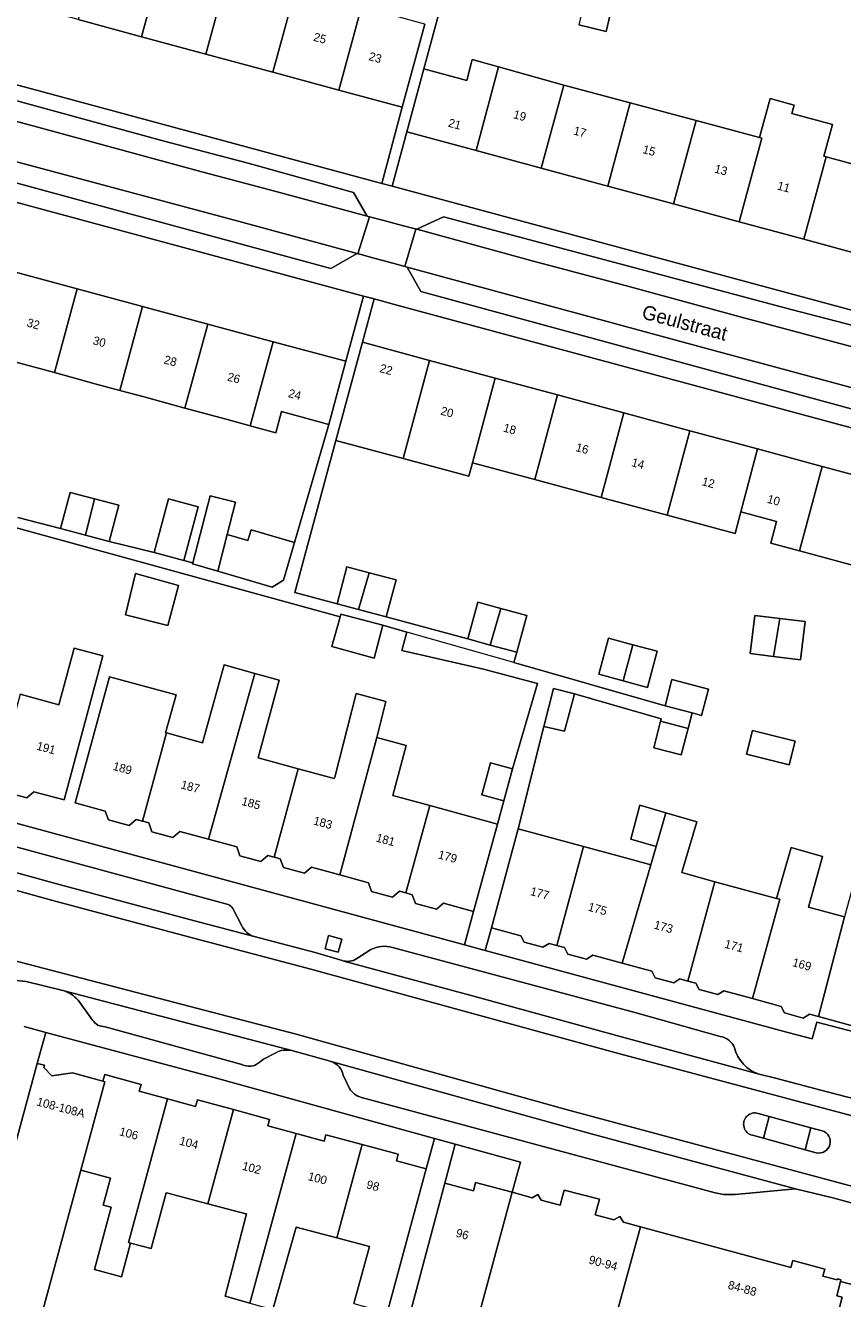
# Model space of a CAD drawing. Header units: metres. Extents: x 151448 to 154749, y 463108 to 465296.
# Tile 181 of 256: x 153246 to 153318, y 463570 to 463683. Entities that reach past the tile are written whole.
import ezdxf
from ezdxf.enums import TextEntityAlignment as Align

# ---------------------------------------------------------------- set-up
doc = ezdxf.new("R2010")
doc.units = ezdxf.units.M
for name, color, linetype, lineweight in [('B-PV-GR-GROENVOORZIENING-GV', 253, 'Continuous', 9), ('B-PV-IE-TERREINAFSCHEIDING_KUNSTMATIG_HEKWERK-G', 253, 'Continuous', 9), ('B-PV-OG-BEBOUWING-GV', 1, 'Continuous', 9), ('B-PV-OG-BEBOUWING-T18', 2, 'Continuous', 9), ('B-PV-OG-TERREIN_ERF-GV', 253, 'Continuous', 9), ('B-PV-OG-TOPOGRAFIE-T18', 2, 'Continuous', 9), ('B-PV-VH-GESLOTENVERHARDING_ASFALT-GV', 253, 'Continuous', 9), ('B-PV-VH-OPENVERHARDING_BETONSTRAATSTEEN-GV', 253, 'Continuous', 9), ('B-PV-VH-OPENVERHARDING_STRAATBAKSTEEN-GV', 253, 'Continuous', 9), ('B-PV-VH-OPENVERHARDING_TEGEL-GV', 253, 'Continuous', 9)]:
    doc.layers.add(name, color=color, linetype=linetype, lineweight=lineweight)
doc.styles.add('Drong', font='txt', dxfattribs={"height": 1.8})

msp = doc.modelspace()

# ---------------------------------------------------------------- linework, layer by layer
at = {"layer": 'B-PV-GR-GROENVOORZIENING-GV', "flags": 128}
msp.add_lwpolyline([(153273.683, 463601.762), (153272.523, 463602.067), (153272.218, 463600.907), (153273.378, 463600.601)], close=True, dxfattribs=at)
at = {"layer": 'B-PV-IE-TERREINAFSCHEIDING_KUNSTMATIG_HEKWERK-G', "flags": 128}
msp.add_lwpolyline([(153288.911, 463626.205), (153279.445, 463628.895)], dxfattribs=at)
at = {"layer": 'B-PV-OG-BEBOUWING-GV', "flags": 128}
for points in [[(153296.994, 463692.659), (153296.286, 463689.642), (153294.632, 463682.59), (153297.048, 463682.023), (153299.41, 463692.093)], [(153255.982, 463681.554), (153257.989, 463688.91), (153252.401, 463690.424), (153250.395, 463683.068)], [(153257.989, 463688.91), (153255.982, 463681.554), (153261.667, 463680.014), (153263.674, 463687.37)], [(153269.382, 463685.824), (153269.6, 463685.763), (153267.593, 463678.409), (153273.418, 463676.831), (153275.427, 463684.188), (153275.084, 463684.281), (153275.869, 463687.122), (153270.14, 463688.664)], [(153263.674, 463687.37), (153261.667, 463680.014), (153267.593, 463678.409), (153269.6, 463685.763), (153269.382, 463685.824)], [(153273.418, 463676.831), (153279.04, 463675.308), (153281.018, 463682.67), (153275.427, 463684.188)], [(153287.554, 463678.886), (153285.224, 463679.541), (153284.738, 463677.693), (153280.956, 463678.715), (153279.447, 463673.135), (153285.559, 463671.483)], [(153291.328, 463669.923), (153293.307, 463677.269), (153287.554, 463678.886), (153285.559, 463671.483)], [(153291.328, 463669.923), (153297.208, 463668.333), (153299.196, 463675.714), (153293.307, 463677.269)], [(153303.013, 463666.764), (153305.003, 463674.155), (153299.196, 463675.714), (153297.208, 463668.333)], [(153308.82, 463665.194), (153314.54, 463663.648), (153316.499, 463670.927), (153316.317, 463670.976), (153317.076, 463673.776), (153313.482, 463674.749), (153313.688, 463675.511), (153311.559, 463676.088), (153310.627, 463672.647), (153310.815, 463672.596)], [(153305.003, 463674.155), (153303.013, 463666.764), (153308.82, 463665.194), (153310.815, 463672.596), (153310.627, 463672.647)], [(153314.54, 463663.648), (153320.257, 463662.102), (153322.826, 463671.634), (153320.607, 463672.226), (153319.985, 463669.983), (153316.499, 463670.927)], [(153244.514, 463660.818), (153242.509, 463653.41), (153244.776, 463652.797), (153248.283, 463651.846), (153250.289, 463659.26)], [(153254.056, 463650.281), (153256.064, 463657.702), (153250.289, 463659.26), (153248.283, 463651.846), (153251.983, 463650.842)], [(153259.828, 463648.71), (153261.839, 463656.144), (153256.064, 463657.702), (153254.056, 463650.281), (153256.115, 463649.724)], [(153261.839, 463656.144), (153259.828, 463648.71), (153263.459, 463647.719), (153265.599, 463647.14), (153267.614, 463654.586)], [(153265.599, 463647.14), (153267.856, 463646.53), (153268.362, 463648.399), (153272.538, 463647.272), (153274.052, 463652.849), (153267.614, 463654.586)], [(153273.177, 463645.839), (153279.106, 463644.246), (153281.45, 463652.928), (153275.513, 463654.531)], [(153279.106, 463644.246), (153284.922, 463642.683), (153285.241, 463643.871), (153287.243, 463651.363), (153281.45, 463652.928)], [(153290.757, 463642.385), (153292.761, 463649.873), (153287.243, 463651.363), (153285.241, 463643.871)], [(153298.611, 463648.293), (153292.761, 463649.873), (153290.757, 463642.385), (153296.609, 463640.81)], [(153304.462, 463646.713), (153298.611, 463648.293), (153296.609, 463640.81), (153302.462, 463639.234)], [(153310.447, 463645.096), (153304.462, 463646.713), (153302.462, 463639.234), (153308.476, 463637.615), (153308.958, 463639.527)], [(153316.163, 463643.553), (153310.447, 463645.096), (153308.958, 463639.527), (153312.125, 463638.672), (153311.616, 463636.77), (153314.165, 463636.084)], [(153322.013, 463641.973), (153316.163, 463643.553), (153314.165, 463636.084), (153320.017, 463634.509)], [(153251.034, 463637.473), (153251.84, 463640.689), (153249.672, 463641.259), (153248.829, 463638.053)], [(153251.84, 463640.689), (153251.034, 463637.473), (153253.137, 463636.921), (153253.98, 463640.127)], [(153257.104, 463635.93), (153259.726, 463635.236), (153260.983, 463639.986), (153258.362, 463640.68)], [(153262.043, 463640.96), (153260.526, 463635.024), (153260.502, 463634.929), (153262.727, 463634.282), (153263.559, 463637.539), (153264.287, 463640.386)], [(153263.559, 463637.539), (153262.727, 463634.282), (153267.544, 463632.881), (153268.543, 463633.488), (153269.519, 463636.841), (153265.668, 463637.961), (153265.39, 463637.006)], [(153259.242, 463633.036), (153255.444, 463634.077), (153254.565, 463630.442), (153258.322, 463629.496)], [(153275.164, 463630.892), (153276.118, 463634.145), (153274.143, 463634.673), (153273.268, 463631.399)], [(153276.118, 463634.145), (153275.164, 463630.892), (153277.607, 463630.239), (153278.482, 463633.513)], [(153287.759, 463630.996), (153285.713, 463631.553), (153284.826, 463628.295), (153286.804, 463627.757)], [(153277.31, 463629.502), (153273.608, 463630.475), (153273.544, 463630.248), (153272.81, 463627.638), (153276.553, 463626.61)], [(153286.804, 463627.757), (153289.159, 463627.116), (153290.046, 463630.374), (153287.759, 463630.996)], [(153312.422, 463630.106), (153310.199, 463630.382), (153309.778, 463626.997), (153311.853, 463626.739)], [(153312.422, 463630.106), (153311.853, 463626.739), (153314.239, 463626.443), (153314.659, 463629.828)], [(153299.425, 463627.787), (153297.28, 463628.369), (153296.412, 463625.169), (153298.558, 463624.587)], [(153243.168, 463615.672), (153243.718, 463615.524), (153243.999, 463614.748), (153245.856, 463614.248), (153246.472, 463614.782), (153249.147, 463614.062), (153252.577, 463626.801), (153250.023, 463627.489), (153248.675, 463622.482), (153245.25, 463623.404)], [(153299.425, 463627.787), (153298.558, 463624.587), (153300.702, 463624.006), (153301.57, 463627.206)], [(153265.991, 463625.257), (153263.292, 463626.011), (153261.391, 463619.113), (153258.198, 463619.982), (153256.072, 463612.178), (153256.635, 463612.025), (153256.912, 463611.252), (153258.765, 463610.749), (153259.374, 463611.279), (153261.893, 463610.593)], [(153256.072, 463612.178), (153258.198, 463619.982), (153258.105, 463620.007), (153259.052, 463623.343), (153253.149, 463624.951), (153250.112, 463613.802), (153252.776, 463613.076), (153253.052, 463612.308), (153254.905, 463611.804), (153255.51, 463612.331)], [(153261.893, 463610.593), (153264.412, 463609.907), (153264.69, 463609.132), (153266.543, 463608.628), (153267.154, 463609.16), (153267.703, 463609.01), (153269.829, 463616.816), (153266.3, 463617.777), (153268.143, 463624.655), (153265.991, 463625.257)], [(153304.656, 463621.753), (153305.492, 463621.533), (153306.104, 463623.861), (153302.879, 463624.71), (153302.266, 463622.382)], [(153293.383, 463620.15), (153294.275, 463623.447), (153292.411, 463623.907), (153291.559, 463620.542)], [(153273.523, 463607.425), (153276.793, 463619.576), (153277.577, 463622.765), (153274.956, 463623.469), (153273.063, 463616.063), (153273.03, 463615.945), (153269.829, 463616.816), (153267.703, 463609.01), (153268.252, 463608.86), (153268.533, 463608.079), (153270.385, 463607.576), (153271.001, 463608.112)], [(153304.306, 463620.39), (153301.866, 463621.016), (153301.262, 463618.664), (153303.702, 463618.038)], [(153313.247, 463617.163), (153313.769, 463619.269), (153309.994, 463620.204), (153309.473, 463618.098)], [(153281.463, 463613.557), (153278.197, 463614.446), (153279.388, 463618.873), (153276.793, 463619.576), (153273.523, 463607.425), (153276.045, 463606.738), (153276.326, 463605.955), (153278.178, 463605.451), (153278.796, 463605.989), (153279.36, 463605.835)], [(153288.012, 463613.986), (153288.779, 463616.803), (153286.84, 463617.331), (153286.072, 463614.514)], [(153315.824, 463594.911), (153318.714, 463594.127), (153319.059, 463593.537), (153320.411, 463593.17), (153321.008, 463593.504), (153321.661, 463593.327), (153323.013, 463598.393), (153323.586, 463598.699), (153324.03, 463600.339), (153323.682, 463600.901), (153324.031, 463602.21), (153324.36, 463603.458), (153326.497, 463611.553), (153327.237, 463614.359), (153321.446, 463615.888), (153318.142, 463603.724)], [(153281.463, 463613.557), (153279.36, 463605.835), (153279.924, 463605.681), (153280.205, 463604.898), (153282.057, 463604.395), (153282.674, 463604.932), (153285.347, 463604.204), (153287.45, 463611.926)], [(153301.481, 463609.939), (153302.347, 463612.922), (153300.042, 463613.592), (153299.228, 463610.593)], [(153298.483, 463599.619), (153301.087, 463598.912), (153301.388, 463598.332), (153303.033, 463597.884), (153303.585, 463598.234), (153304.293, 463598.042), (153306.679, 463606.834), (153303.737, 463607.632), (153303.77, 463607.754), (153305.068, 463612.132), (153302.347, 463612.922), (153301.481, 463609.939), (153301.011, 463608.322)], [(153295.071, 463609.933), (153289.284, 463611.505), (153286.911, 463602.761), (153289.531, 463602.05), (153289.826, 463601.482), (153291.471, 463601.034), (153292.011, 463601.376), (153292.698, 463601.19)], [(153292.698, 463601.19), (153293.384, 463601.004), (153293.683, 463600.426), (153295.329, 463599.978), (153295.878, 463600.326), (153298.483, 463599.619), (153301.011, 463608.322), (153298.776, 463608.928), (153295.071, 463609.933)], [(153318.142, 463603.724), (153314.953, 463604.589), (153316.182, 463609.063), (153313.411, 463609.857), (153312.128, 463605.356), (153312.399, 463605.282), (153309.996, 463596.494), (153312.529, 463595.806), (153312.832, 463595.222), (153314.477, 463594.774), (153315.032, 463595.126), (153315.824, 463594.911)], [(153309.996, 463596.494), (153312.399, 463605.282), (153312.128, 463605.356), (153306.679, 463606.834), (153304.293, 463598.042), (153305.001, 463597.85), (153305.289, 463597.295), (153306.934, 463596.847), (153307.462, 463597.181)], [(153250.614, 463581.324), (153252.737, 463589.145), (153252.579, 463589.188), (153249.873, 463589.922), (153248.067, 463589.651), (153247.351, 463590.415), (153247.4, 463590.594), (153246.77, 463590.765), (153240.339, 463567.075), (153246.339, 463565.541)], [(153252.579, 463589.188), (153252.737, 463589.145), (153250.614, 463581.324), (153250.73, 463581.293), (153253.243, 463580.628), (153252.605, 463578.218), (153253.293, 463578.059), (153251.834, 463572.541), (153254.213, 463571.895), (153255.023, 463574.876), (153254.824, 463574.93), (153258.275, 463587.642), (153255.789, 463588.317), (153255.949, 463588.906), (153252.739, 463589.778)], [(153258.275, 463587.642), (153254.824, 463574.93), (153255.023, 463574.876), (153256.832, 463574.385), (153258.173, 463579.323), (153258.307, 463579.289), (153261.845, 463578.353), (153264.115, 463586.686), (153260.921, 463587.557), (153260.761, 463586.967)], [(153265.575, 463569.569), (153269.643, 463584.556), (153267.151, 463585.232), (153267.31, 463585.816), (153264.115, 463586.686), (153261.845, 463578.353), (153265.22, 463577.461), (153265.269, 463577.448), (153263.371, 463570.188)], [(153275.484, 463583.598), (153272.292, 463584.46), (153272.134, 463583.879), (153269.643, 463584.556), (153265.575, 463569.569), (153267.6, 463569), (153269.647, 463576.29), (153273.251, 463575.337)], [(153276.134, 463574.574), (153274.762, 463569.52), (153277.699, 463568.722), (153281.149, 463581.432), (153278.516, 463582.147), (153278.676, 463582.735), (153275.484, 463583.598), (153273.251, 463575.337)], [(153278.885, 463564.508), (153284.456, 463563.038), (153285.253, 463566.058), (153285.152, 463566.086), (153288.748, 463579.368), (153285.518, 463580.228), (153285.321, 463579.491), (153282.802, 463580.161), (153278.651, 463564.57)], [(153300.089, 463576.311), (153298.585, 463576.716), (153298.273, 463577.235), (153297.74, 463576.944), (153296.093, 463577.388), (153296.459, 463578.749), (153293.348, 463579.569), (153292.985, 463578.226), (153291.314, 463578.677), (153291.019, 463579.166), (153290.517, 463578.891), (153288.748, 463579.368), (153285.152, 463566.086), (153285.253, 463566.058), (153296.434, 463562.99)]]:
    msp.add_lwpolyline(points, close=True, dxfattribs=at)
msp.add_lwpolyline([(153317.115, 463566.958), (153317.919, 463570.082), (153317.445, 463570.205), (153317.774, 463571.484), (153317.814, 463571.638), (153317.52, 463571.711), (153317.495, 463571.618), (153316.223, 463571.961), (153316.39, 463572.579), (153313.562, 463573.324), (153313.399, 463572.722), (153300.089, 463576.311), (153296.434, 463562.99)], dxfattribs=at)
at = {"layer": 'B-PV-OG-TERREIN_ERF-GV', "flags": 128}
for points in [[(153285.545, 463695.685), (153280.956, 463678.715), (153284.738, 463677.693), (153285.224, 463679.541), (153287.554, 463678.886), (153293.307, 463677.269), (153299.196, 463675.714), (153305.003, 463674.155), (153310.627, 463672.647), (153311.559, 463676.088), (153313.688, 463675.511), (153313.482, 463674.749), (153317.076, 463673.776), (153316.317, 463670.976), (153316.499, 463670.927), (153319.985, 463669.983)], [(153299.41, 463692.093), (153297.048, 463682.023), (153294.632, 463682.59)], [(153320.257, 463662.102), (153314.54, 463663.648), (153308.82, 463665.194), (153303.013, 463666.764), (153297.208, 463668.333), (153291.328, 463669.923), (153285.559, 463671.483), (153279.447, 463673.135), (153278.147, 463668.327), (153337.74, 463652.241)], [(153334.772, 463642.621), (153278.345, 463657.877), (153276.543, 463658.364), (153275.513, 463654.531), (153281.45, 463652.928), (153287.243, 463651.363), (153292.761, 463649.873), (153298.611, 463648.293), (153304.462, 463646.713), (153310.447, 463645.096), (153316.163, 463643.553), (153322.013, 463641.973)], [(153245.064, 463639.043), (153248.829, 463638.053), (153249.672, 463641.259), (153251.84, 463640.689), (153253.98, 463640.127), (153253.137, 463636.921), (153257.104, 463635.93), (153258.362, 463640.68), (153260.983, 463639.986), (153259.726, 463635.236), (153260.526, 463635.024), (153262.043, 463640.96), (153264.287, 463640.386), (153263.559, 463637.539), (153265.39, 463637.006), (153265.668, 463637.961), (153269.519, 463636.841), (153272.538, 463647.272), (153268.362, 463648.399), (153267.856, 463646.53), (153265.599, 463647.14), (153263.459, 463647.719), (153259.828, 463648.71), (153256.115, 463649.724), (153254.056, 463650.281), (153251.983, 463650.842), (153248.283, 463651.846), (153244.776, 463652.797)], [(153320.017, 463634.509), (153314.165, 463636.084), (153311.616, 463636.77), (153312.125, 463638.672), (153308.958, 463639.527), (153308.476, 463637.615), (153302.462, 463639.234), (153296.609, 463640.81), (153290.757, 463642.385), (153285.241, 463643.871), (153284.922, 463642.683), (153279.106, 463644.246), (153273.177, 463645.839), (153269.542, 463632.395), (153273.268, 463631.399), (153274.143, 463634.673), (153276.118, 463634.145), (153278.482, 463633.513), (153277.607, 463630.239), (153284.826, 463628.295), (153285.713, 463631.553), (153287.759, 463630.996), (153290.046, 463630.374), (153289.159, 463627.116), (153288.911, 463626.205), (153302.266, 463622.382), (153302.879, 463624.71), (153306.104, 463623.861), (153305.492, 463621.533), (153304.656, 463621.753), (153304.306, 463620.39), (153303.702, 463618.038), (153301.262, 463618.664), (153301.866, 463621.016), (153301.921, 463621.232), (153294.275, 463623.447), (153293.383, 463620.15), (153291.559, 463620.542), (153289.284, 463611.505), (153295.071, 463609.933), (153298.776, 463608.928), (153301.011, 463608.322), (153301.481, 463609.939), (153299.228, 463610.593), (153300.042, 463613.592), (153302.347, 463612.922), (153305.068, 463612.132), (153303.77, 463607.754), (153303.737, 463607.632), (153306.679, 463606.834), (153312.128, 463605.356), (153313.411, 463609.857), (153316.182, 463609.063), (153314.953, 463604.589), (153318.142, 463603.724)], [(153222.704, 463618.016), (153284.544, 463601.256), (153285.347, 463604.204), (153282.674, 463604.932), (153282.057, 463604.395), (153280.205, 463604.898), (153279.924, 463605.681), (153279.36, 463605.835), (153278.796, 463605.989), (153278.178, 463605.451), (153276.326, 463605.955), (153276.045, 463606.738), (153273.523, 463607.425), (153271.001, 463608.112), (153270.385, 463607.576), (153268.533, 463608.079), (153268.252, 463608.86), (153267.703, 463609.01), (153267.154, 463609.16), (153266.543, 463608.628), (153264.69, 463609.132), (153264.412, 463609.907), (153261.893, 463610.593), (153259.374, 463611.279), (153258.765, 463610.749), (153256.912, 463611.252), (153256.635, 463612.025), (153256.072, 463612.178), (153255.51, 463612.331), (153254.905, 463611.804), (153253.052, 463612.308), (153252.776, 463613.076), (153250.112, 463613.802), (153253.149, 463624.951), (153259.052, 463623.343), (153258.105, 463620.007), (153258.198, 463619.982), (153261.391, 463619.113), (153263.292, 463626.011), (153265.991, 463625.257), (153268.143, 463624.655), (153266.3, 463617.777), (153269.829, 463616.816), (153273.03, 463615.945), (153273.063, 463616.063), (153274.956, 463623.469), (153277.577, 463622.765), (153276.793, 463619.576), (153279.388, 463618.873), (153278.197, 463614.446), (153281.463, 463613.557), (153287.45, 463611.926), (153288.012, 463613.986), (153286.072, 463614.514), (153286.84, 463617.331), (153288.779, 463616.803), (153290.985, 463624.349), (153286.216, 463625.618), (153278.989, 463627.289), (153279.445, 463628.895), (153277.31, 463629.502), (153276.553, 463626.61), (153272.81, 463627.638), (153273.544, 463630.248), (153244.83, 463638.155)], [(153245.25, 463623.404), (153248.675, 463622.482), (153250.023, 463627.489), (153252.577, 463626.801), (153249.147, 463614.062), (153246.472, 463614.782), (153245.856, 463614.248), (153243.999, 463614.748)], [(153318.714, 463594.127), (153315.824, 463594.911), (153315.032, 463595.126), (153314.477, 463594.774), (153312.832, 463595.222), (153312.529, 463595.806), (153309.996, 463596.494), (153307.462, 463597.181), (153306.934, 463596.847), (153305.289, 463597.295), (153305.001, 463597.85), (153304.293, 463598.042), (153303.585, 463598.234), (153303.033, 463597.884), (153301.388, 463598.332), (153301.087, 463598.912), (153298.483, 463599.619), (153295.878, 463600.326), (153295.329, 463599.978), (153293.683, 463600.426), (153293.384, 463601.004), (153292.698, 463601.19), (153292.011, 463601.376), (153291.471, 463601.034), (153289.826, 463601.482), (153289.531, 463602.05), (153286.911, 463602.761), (153286.368, 463600.761), (153313.128, 463593.509), (153315.258, 463592.932), (153315.684, 463594.417), (153319.059, 463593.537)], [(153265.575, 463569.569), (153263.371, 463570.188), (153265.269, 463577.448), (153265.22, 463577.461), (153261.845, 463578.353), (153258.307, 463579.289), (153258.173, 463579.323), (153256.832, 463574.385), (153255.023, 463574.876), (153254.213, 463571.895), (153251.834, 463572.541), (153253.293, 463578.059), (153252.605, 463578.218), (153253.243, 463580.628), (153250.73, 463581.293), (153250.614, 463581.324), (153246.339, 463565.541)], [(153274.762, 463569.52), (153276.134, 463574.574), (153273.251, 463575.337), (153269.647, 463576.29), (153267.6, 463569)]]:
    msp.add_lwpolyline(points, dxfattribs=at)
for points in [[(153244.713, 463684.607), (153238.881, 463686.187), (153232.968, 463687.789), (153227.165, 463689.361), (153220.793, 463691.087), (153218.971, 463684.301), (153277.231, 463668.574), (153279.04, 463675.308), (153273.418, 463676.831), (153267.593, 463678.409), (153261.667, 463680.014), (153255.982, 463681.554), (153250.395, 463683.068)], [(153261.839, 463656.144), (153267.614, 463654.586), (153274.052, 463652.849), (153275.608, 463658.617), (153217.394, 463674.356), (153215.83, 463668.556), (153221.414, 463667.05), (153227.189, 463665.492), (153232.964, 463663.934), (153238.852, 463662.345), (153244.514, 463660.818), (153250.289, 463659.26), (153256.064, 463657.702)], [(153259.242, 463633.036), (153258.322, 463629.496), (153254.565, 463630.442), (153255.444, 463634.077)], [(153311.853, 463626.739), (153309.778, 463626.997), (153310.199, 463630.382), (153312.422, 463630.106), (153314.659, 463629.828), (153314.239, 463626.443)], [(153298.558, 463624.587), (153296.412, 463625.169), (153297.28, 463628.369), (153299.425, 463627.787), (153301.57, 463627.206), (153300.702, 463624.006)], [(153313.247, 463617.163), (153309.473, 463618.098), (153309.994, 463620.204), (153313.769, 463619.269)], [(153269.643, 463584.556), (153272.134, 463583.879), (153272.292, 463584.46), (153275.484, 463583.598), (153278.676, 463582.735), (153278.516, 463582.147), (153281.149, 463581.432), (153281.878, 463584.118), (153262.278, 463589.536), (153247.514, 463593.506), (153246.77, 463590.765), (153247.4, 463590.594), (153247.351, 463590.415), (153248.067, 463589.651), (153249.873, 463589.922), (153252.579, 463589.188), (153252.739, 463589.778), (153255.949, 463588.906), (153255.789, 463588.317), (153258.275, 463587.642), (153260.761, 463586.967), (153260.921, 463587.557), (153264.115, 463586.686), (153267.31, 463585.816), (153267.151, 463585.232)], [(153288.748, 463579.368), (153289.48, 463582.016), (153283.72, 463583.608), (153282.802, 463580.161), (153285.321, 463579.491), (153285.518, 463580.228)]]:
    msp.add_lwpolyline(points, close=True, dxfattribs=at)
at = {"layer": 'B-PV-VH-GESLOTENVERHARDING_ASFALT-GV', "flags": 128}
for points in [[(153330.077, 463584.725), (153327.593, 463585.377), (153325.112, 463586.027), (153316.027, 463588.41), (153312.027, 463589.444), (153310.597, 463589.813), (153298.308, 463593.142), (153285.122, 463596.764), (153273.864, 463599.818), (153273.71, 463599.859), (153271.322, 463600.562), (153265.94, 463601.977), (153260.659, 463603.364), (153248.384, 463606.662), (153235.57, 463610.2), (153223.14, 463613.602), (153223.087, 463613.615), (153221.569, 463613.989), (153176.198, 463626.256), (153176.193, 463626.256), (153171.657, 463627.509)], [(153171.224, 463626.072), (153175.797, 463624.809), (153221.166, 463612.542), (153235.175, 463608.751), (153248.028, 463605.204), (153260.255, 463601.915), (153270.939, 463599.111), (153297.837, 463591.718), (153327.202, 463583.884), (153329.668, 463583.226), (153344.882, 463579.173), (153357.899, 463575.582), (153360.687, 463574.847), (153361.073, 463576.267), (153358.286, 463577.035), (153345.479, 463580.564), (153340.803, 463581.848), (153335.715, 463583.246), (153330.077, 463584.725)], [(153238.575, 463601.462), (153269.668, 463593.342), (153293.526, 463586.697), (153296.255, 463585.964), (153325.672, 463578.047), (153328.077, 463577.4), (153356.353, 463569.826), (153359.118, 463569.083), (153360.687, 463574.847), (153357.899, 463575.582), (153344.882, 463579.173), (153329.668, 463583.226), (153327.202, 463583.884), (153297.837, 463591.718), (153270.939, 463599.111), (153260.255, 463601.915), (153248.028, 463605.204), (153235.175, 463608.751), (153221.166, 463612.542), (153175.797, 463624.809), (153171.224, 463626.072)], [(153336.691, 463573.529), (153355.975, 463568.409), (153356.617, 463568.238), (153358.73, 463567.659), (153359.118, 463569.083), (153356.353, 463569.826), (153328.077, 463577.4), (153325.672, 463578.047), (153296.255, 463585.964), (153293.526, 463586.697), (153269.668, 463593.342), (153238.575, 463601.462)], [(153244.589, 463598.133), (153245.78, 463598.021), (153249.028, 463597.204), (153269.286, 463591.893), (153272.651, 463590.95), (153272.69, 463590.938), (153272.744, 463590.923), (153293.095, 463585.262), (153295.842, 463584.52), (153313.802, 463579.683), (153317.088, 463578.887), (153319.054, 463578.347)], [(153310.508, 463586.339), (153311.476, 463586.069), (153315.167, 463585.063), (153316.142, 463584.814)], [(153314.657, 463583.133), (153310.964, 463584.144), (153309.989, 463584.413)], [(153315.615, 463582.87), (153314.657, 463583.133)]]:
    msp.add_lwpolyline(points, dxfattribs=at)
at = {"layer": 'B-PV-VH-GESLOTENVERHARDING_ASFALT-GV'}
for points in [[(153309.989, 463584.413, -1.0431772), (153310.508, 463586.339)], [(153316.142, 463584.814, -0.9912043), (153315.615, 463582.87)]]:
    msp.add_lwpolyline(points, format="xyb", dxfattribs=at)
at = {"layer": 'B-PV-VH-OPENVERHARDING_BETONSTRAATSTEEN-GV', "flags": 128}
for points in [[(153219.35, 463680.901), (153227.93, 463678.622), (153246.824, 463673.546), (153261.304, 463669.6), (153267.65, 463667.937), (153275.932, 463665.689), (153274.732, 463667.765), (153265.286, 463670.395), (153257.986, 463672.321), (153221.604, 463682.281)], [(153218.445, 463677.505), (153219.824, 463675.429), (153272.713, 463661.06), (153275.057, 463662.381), (153264.539, 463665.244), (153238.975, 463672.075), (153224.642, 463675.929)], [(153336.868, 463649.253), (153338.027, 463648.927), (153335.753, 463651.445), (153324.43, 463654.57), (153313.406, 463657.43), (153282.687, 463665.634), (153280.312, 463664.521), (153290.41, 463661.773), (153298.846, 463659.529), (153308.917, 463656.782), (153333.468, 463650.213)], [(153335.93, 463645.88), (153327.886, 463648.071), (153305.597, 463654.084), (153279.468, 463661.181), (153280.668, 463659.018), (153333.735, 463644.561)]]:
    msp.add_lwpolyline(points, close=True, dxfattribs=at)
at = {"layer": 'B-PV-VH-OPENVERHARDING_STRAATBAKSTEEN-GV', "flags": 128}
for points in [[(153219.35, 463680.901), (153219.059, 463680.983), (153218.074, 463677.606), (153218.445, 463677.505), (153224.642, 463675.929), (153238.975, 463672.075), (153264.539, 463665.244), (153275.057, 463662.381), (153275.12, 463662.364), (153276.139, 463665.634), (153275.932, 463665.689), (153267.65, 463667.937), (153261.304, 463669.6), (153246.824, 463673.546), (153227.93, 463678.622)], [(153279.265, 463661.239), (153280.234, 463664.542), (153280.174, 463664.558), (153279.137, 463664.834), (153277.286, 463665.328), (153276.139, 463665.634), (153275.12, 463662.364), (153275.184, 463662.347), (153276.324, 463662.037), (153278.192, 463661.53)], [(153280.234, 463664.542), (153279.265, 463661.239), (153279.468, 463661.181), (153305.597, 463654.084), (153327.886, 463648.071), (153335.93, 463645.88), (153336.868, 463649.253), (153333.468, 463650.213), (153308.917, 463656.782), (153298.846, 463659.529), (153290.41, 463661.773), (153280.312, 463664.521)]]:
    msp.add_lwpolyline(points, close=True, dxfattribs=at)
for points in [[(153263.641, 463604.813), (153227.068, 463614.736)], [(153223.14, 463613.602), (153235.57, 463610.2), (153248.384, 463606.662), (153260.659, 463603.364), (153265.94, 463601.977)], [(153264.855, 463602.925), (153264.045, 463604.449)], [(153276.265, 463600.824), (153275.167, 463600.135)], [(153307.13, 463593.156), (153299.71, 463595.232), (153278.168, 463601.013)], [(153273.864, 463599.818), (153285.122, 463596.764), (153298.308, 463593.142), (153310.597, 463589.813)], [(153269.286, 463591.893), (153249.028, 463597.204)], [(153250.371, 463596.348), (153251.659, 463594.599)], [(153252.763, 463594.01), (153264.861, 463590.679)], [(153266.377, 463590.836), (153266.763, 463591.136), (153267.801, 463591.676)], [(153313.802, 463579.683), (153295.842, 463584.52), (153293.095, 463585.262), (153272.744, 463590.923)], [(153273.822, 463589.714), (153274.364, 463588.556)], [(153275.439, 463587.758), (153306.695, 463579.319), (153307.439, 463579.174), (153308.451, 463579.179), (153313.802, 463579.683)], [(153309.989, 463584.413), (153310.964, 463584.144), (153311.476, 463586.069), (153310.508, 463586.339)], [(153316.142, 463584.814), (153315.167, 463585.063), (153314.657, 463583.133), (153315.615, 463582.87)]]:
    msp.add_lwpolyline(points, dxfattribs=at)
at = {"layer": 'B-PV-VH-OPENVERHARDING_STRAATBAKSTEEN-GV'}
for points in [[(153264.045, 463604.449, 0.2031166), (153263.641, 463604.813)], [(153265.94, 463601.977, -0.1972447), (153264.855, 463602.925)], [(153278.168, 463601.013, 0.2065144), (153276.265, 463600.824)], [(153275.167, 463600.135, -0.2309651), (153273.864, 463599.818)], [(153249.028, 463597.204, -0.1504937), (153250.371, 463596.348)], [(153251.659, 463594.599, 0.2638681), (153252.763, 463594.01)], [(153308.414, 463592.152, 0.2604402), (153307.13, 463593.156)], [(153310.597, 463589.813, -0.272442), (153308.414, 463592.152)], [(153267.801, 463591.676, -0.1918569), (153269.286, 463591.893)], [(153272.744, 463590.923, -0.2706989), (153273.822, 463589.714)], [(153264.861, 463590.679, 0.3172949), (153266.377, 463590.836)], [(153274.364, 463588.556, 0.2161615), (153275.439, 463587.758)], [(153310.508, 463586.339, 1.0431772), (153309.989, 463584.413)], [(153315.615, 463582.87, 0.9912043), (153316.142, 463584.814)]]:
    msp.add_lwpolyline(points, format="xyb", dxfattribs=at)
at = {"layer": 'B-PV-VH-OPENVERHARDING_TEGEL-GV', "flags": 128}
for points in [[(153338.027, 463648.927), (153340.975, 463650.626), (153342.236, 463655.297), (153341.101, 463653.786), (153339.313, 463652.811), (153337.81, 463652.392), (153337.74, 463652.241), (153278.147, 463668.327), (153277.231, 463668.574), (153218.971, 463684.301), (153218.048, 463684.55), (153199.79, 463689.478), (153189.516, 463692.609), (153178.121, 463696.767)], [(153281.018, 463682.67), (153279.04, 463675.308), (153277.231, 463668.574), (153278.147, 463668.327), (153279.447, 463673.135), (153280.956, 463678.715), (153285.545, 463695.685)], [(153213.56, 463684.293), (153214.821, 463682.187), (153215.114, 463682.104), (153216.097, 463681.825), (153218.052, 463681.27), (153219.059, 463680.983), (153219.35, 463680.901), (153221.604, 463682.281), (153257.986, 463672.321), (153265.286, 463670.395), (153274.732, 463667.765), (153275.932, 463665.689), (153276.139, 463665.634), (153277.286, 463665.328), (153279.137, 463664.834), (153280.174, 463664.558), (153280.234, 463664.542), (153280.312, 463664.521), (153282.687, 463665.634), (153313.406, 463657.43), (153324.43, 463654.57)], [(153194.602, 463680.51), (153200.708, 463678.86), (153200.814, 463678.839), (153216.452, 463674.611), (153217.394, 463674.356), (153275.608, 463658.617), (153276.543, 463658.364), (153278.345, 463657.877), (153334.772, 463642.621)], [(153333.735, 463644.561), (153280.668, 463659.018), (153279.468, 463661.181), (153279.265, 463661.239), (153278.192, 463661.53), (153276.324, 463662.037), (153275.184, 463662.347), (153275.12, 463662.364), (153275.057, 463662.381), (153272.713, 463661.06), (153219.824, 463675.429), (153218.445, 463677.505), (153218.074, 463677.606)], [(153244.83, 463638.155), (153273.544, 463630.248), (153273.608, 463630.475), (153277.31, 463629.502), (153279.445, 463628.895), (153278.989, 463627.289), (153286.216, 463625.618), (153290.985, 463624.349), (153288.779, 463616.803), (153288.012, 463613.986), (153287.45, 463611.926), (153285.347, 463604.204), (153284.544, 463601.256), (153286.368, 463600.761), (153286.911, 463602.761), (153289.284, 463611.505), (153291.559, 463620.542), (153292.411, 463623.907), (153294.275, 463623.447), (153301.921, 463621.232), (153301.866, 463621.016), (153304.306, 463620.39), (153304.656, 463621.753), (153302.266, 463622.382), (153288.911, 463626.205), (153289.159, 463627.116), (153286.804, 463627.757), (153284.826, 463628.295), (153277.607, 463630.239), (153275.164, 463630.892), (153273.268, 463631.399), (153269.542, 463632.395), (153273.177, 463645.839), (153275.513, 463654.531), (153276.543, 463658.364), (153275.608, 463658.617), (153274.052, 463652.849), (153272.538, 463647.272), (153269.519, 463636.841), (153268.543, 463633.488), (153267.544, 463632.881), (153262.727, 463634.282), (153260.502, 463634.929), (153260.526, 463635.024), (153259.726, 463635.236), (153257.104, 463635.93), (153253.137, 463636.921), (153251.034, 463637.473), (153248.829, 463638.053), (153245.064, 463639.043)], [(153319.059, 463593.537), (153315.684, 463594.417), (153315.258, 463592.932), (153313.128, 463593.509), (153286.368, 463600.761), (153284.544, 463601.256), (153222.704, 463618.016)], [(153227.068, 463614.736), (153263.641, 463604.813)], [(153249.028, 463597.204), (153245.78, 463598.021), (153244.589, 463598.133), (153240.186, 463597.992), (153238.341, 463598.101), (153236.435, 463598.449), (153230.118, 463600.172), (153227.078, 463601.198), (153225.496, 463602.053), (153221.646, 463604.413), (153221.049, 463604.738), (153220.602, 463604.914), (153219.139, 463605.334), (153217.443, 463605.82), (153217.389, 463605.831)], [(153264.045, 463604.449), (153264.855, 463602.925)], [(153265.94, 463601.977), (153271.322, 463600.562), (153273.71, 463599.859), (153273.864, 463599.818)], [(153275.167, 463600.135), (153276.265, 463600.824)], [(153278.168, 463601.013), (153299.71, 463595.232), (153307.13, 463593.156)], [(153251.659, 463594.599), (153250.371, 463596.348)], [(153240.339, 463567.075), (153246.77, 463590.765), (153247.514, 463593.506), (153245.598, 463594.021)], [(153245.598, 463594.021), (153247.514, 463593.506), (153262.278, 463589.536), (153281.878, 463584.118), (153283.72, 463583.608), (153289.48, 463582.016), (153288.748, 463579.368), (153290.517, 463578.891), (153291.019, 463579.166), (153291.314, 463578.677), (153292.985, 463578.226), (153293.348, 463579.569), (153296.459, 463578.749), (153296.093, 463577.388), (153297.74, 463576.944), (153298.273, 463577.235), (153298.585, 463576.716), (153300.089, 463576.311), (153313.399, 463572.722), (153313.562, 463573.324), (153316.39, 463572.579), (153316.223, 463571.961), (153317.495, 463571.618), (153317.52, 463571.711), (153317.814, 463571.638), (153317.774, 463571.484), (153322.225, 463570.327)], [(153264.861, 463590.679), (153252.763, 463594.01)], [(153267.801, 463591.676), (153266.763, 463591.136), (153266.377, 463590.836)], [(153272.744, 463590.923), (153272.69, 463590.938), (153272.651, 463590.95), (153269.286, 463591.893)], [(153310.597, 463589.813), (153312.027, 463589.444), (153316.027, 463588.41), (153325.112, 463586.027), (153326.189, 463590.013)], [(153274.364, 463588.556), (153273.822, 463589.714)], [(153319.054, 463578.347), (153317.088, 463578.887), (153313.802, 463579.683), (153308.451, 463579.179), (153307.439, 463579.174), (153306.695, 463579.319), (153275.439, 463587.758)], [(153322.225, 463570.327), (153317.774, 463571.484), (153317.445, 463570.205), (153317.919, 463570.082), (153317.115, 463566.958), (153316.64, 463567.08), (153316.384, 463566.083), (153316.484, 463566.052), (153316.362, 463565.651), (153315.833, 463565.783), (153315.186, 463563.405), (153315.798, 463563.235), (153314.87, 463558.174), (153313.852, 463558.43), (153313.208, 463556.002), (153314.44, 463555.668), (153313.496, 463550.599), (153311.601, 463551.066), (153311.018, 463547.748), (153311.959, 463547.498), (153314.104, 463546.97)]]:
    msp.add_lwpolyline(points, dxfattribs=at)
at = {"layer": 'B-PV-VH-OPENVERHARDING_TEGEL-GV'}
for points in [[(153263.641, 463604.813, -0.2031166), (153264.045, 463604.449)], [(153264.855, 463602.925, 0.1972447), (153265.94, 463601.977)], [(153276.265, 463600.824, -0.2065144), (153278.168, 463601.013)], [(153273.864, 463599.818, 0.2309651), (153275.167, 463600.135)], [(153250.371, 463596.348, 0.1504937), (153249.028, 463597.204)], [(153252.763, 463594.01, -0.2638681), (153251.659, 463594.599)], [(153307.13, 463593.156, -0.2604402), (153308.414, 463592.152)], [(153308.414, 463592.152, 0.272442), (153310.597, 463589.813)], [(153269.286, 463591.893, 0.1918569), (153267.801, 463591.676)], [(153273.822, 463589.714, 0.2706989), (153272.744, 463590.923)], [(153266.377, 463590.836, -0.3172949), (153264.861, 463590.679)], [(153275.439, 463587.758, -0.2161615), (153274.364, 463588.556)]]:
    msp.add_lwpolyline(points, format="xyb", dxfattribs=at)
at = {"layer": 'B-PV-VH-OPENVERHARDING_TEGEL-GV', "flags": 128}
for points in [[(153273.683, 463601.762), (153273.378, 463600.601), (153272.218, 463600.907), (153272.523, 463602.067)], [(153310.964, 463584.144), (153314.657, 463583.133), (153315.167, 463585.063), (153311.476, 463586.069)], [(153266.11, 463559.336), (153275.76, 463556.836), (153277.38, 463562.824), (153278.387, 463562.554), (153278.885, 463564.508), (153278.651, 463564.57), (153282.802, 463580.161), (153283.72, 463583.608), (153281.878, 463584.118), (153281.149, 463581.432), (153277.699, 463568.722), (153274.876, 463558.332), (153267.626, 463560.181), (153263.541, 463561.224), (153263.245, 463560.061), (153264.233, 463559.824)]]:
    msp.add_lwpolyline(points, close=True, dxfattribs=at)

# ---------------------------------------------------------------- texts
at = {"layer": 'B-PV-OG-BEBOUWING-T18', "style": 'Drong'}
for s, rotation, p in [('25', 344.9, (153271.76, 463681.424)), ('23', 344.8, (153276.653, 463679.71)), ('21', 344.9, (153283.676, 463673.837)), ('19', 344.9, (153289.428, 463674.58)), ('17', 344.9, (153294.749, 463673.142)), ('15', 344.9, (153300.864, 463671.488)), ('13', 344.9, (153307.213, 463669.772)), ('11', 344.9, (153312.757, 463668.273)), ('32', 344.9, (153246.424, 463656.16)), ('30', 344.9, (153252.263, 463654.584)), ('28', 344.9, (153258.543, 463652.89)), ('26', 344.9, (153264.148, 463651.378)), ('22', 344.9, (153277.615, 463652.136)), ('24', 344.9, (153269.538, 463649.924)), ('20', 344.9, (153283.003, 463648.365)), ('18', 344.9, (153288.539, 463646.87)), ('16', 344.9, (153294.948, 463645.139)), ('14', 344.9, (153299.876, 463643.808)), ('12', 344.9, (153306.101, 463642.127)), ('10', 344.9, (153311.87, 463640.569)), ('191', 344.9, (153247.553, 463618.664)), ('189', 344.8, (153254.305, 463616.873)), ('187', 344.8, (153260.306, 463615.24)), ('185', 344.8, (153265.676, 463613.778)), ('183', 344.8, (153272.021, 463612.051)), ('181', 344.8, (153277.563, 463610.542)), ('179', 344.8, (153283.05, 463609.049)), ('177', 344.8, (153291.198, 463605.81)), ('175', 344.8, (153296.302, 463604.425)), ('173', 344.8, (153302.131, 463602.843)), ('171', 344.8, (153308.369, 463601.151)), ('169', 344.8, (153314.368, 463599.523)), ('108-108A', 345.2, (153248.861, 463586.867)), ('106', 345.2, (153254.87, 463584.573)), ('104', 345.2, (153260.181, 463583.744)), ('102', 345.2, (153265.729, 463581.526)), ('100', 345.2, (153271.548, 463580.609)), ('98', 345.2, (153276.447, 463579.955)), ('96', 344.8, (153284.35, 463575.669)), ('90-94', 345, (153296.802, 463573.111)), ('84-88', 344.6, (153309.102, 463570.874))]:
    msp.add_text(s, height=0.75, rotation=rotation, dxfattribs=at).set_placement(p, align=Align.MIDDLE)
at = {"layer": 'B-PV-OG-TOPOGRAFIE-T18', "style": 'Drong'}
msp.add_text('Geulstraat', height=1.25, rotation=344.9, dxfattribs=at).set_placement((153304.018, 463656.287), align=Align.MIDDLE)

doc.saveas('drawing.dxf')
